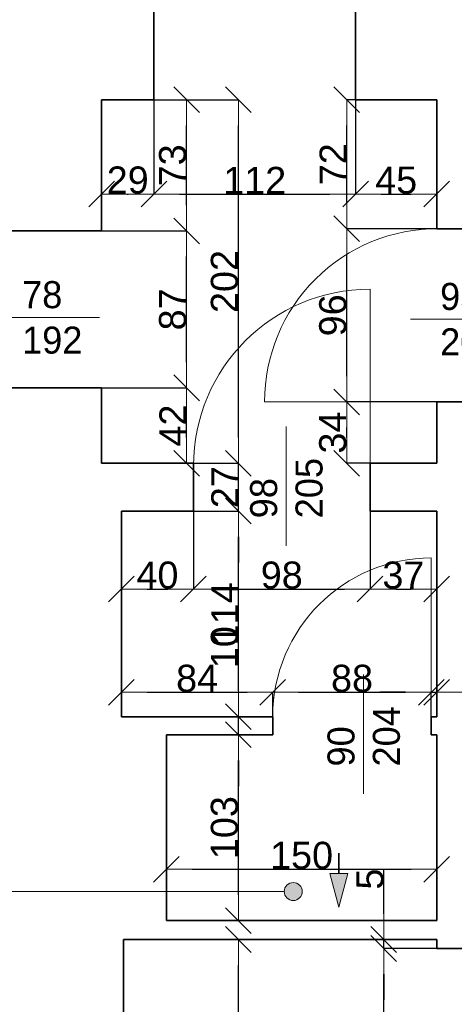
# Model space of a CAD drawing. Header units: metres. Extents: x 7506757 to 756746378, y 5735207 to 582114514.
# Tile 102 of 256: x 7705870 to 7708283, y 5799710 to 5805168. Entities that reach past the tile are written whole.
import ezdxf

# ---------------------------------------------------------------- set-up
doc = ezdxf.new("R2010")
doc.units = ezdxf.units.M
doc.header["$MEASUREMENT"] = 0
doc.header["$PDMODE"] = 2
doc.layers.get('0').update_dxf_attribs({"color": 250, "linetype": 'CONTINUOUS', "lineweight": 100, "plot": 0})
doc.layers.get('Defpoints').update_dxf_attribs({"linetype": 'CONTINUOUS'})
for name, color, linetype, lineweight in [('7 - linia widok1', 7, 'CONTINUOUS', 13), ('ELEKTRYKA141', 7, 'CONTINUOUS', 0), ('M_OCIANA1', 7, 'CONTINUOUS', 13), ('M_OCIANA141', 7, 'CONTINUOUS', 0), ('M_OCIANA6', 5, 'CONTINUOUS', 35), ('M_OPISY1', 7, 'CONTINUOUS', 13), ('M_OPISY141', 7, 'CONTINUOUS', 0), ('opis1', 7, 'CONTINUOUS', 13)]:
    doc.layers.add(name, color=color, linetype=linetype, lineweight=lineweight)
for name, color, linetype in [('M_OCIANA', 7, 'CONTINUOUS'), ('M_OPISY', 7, 'CONTINUOUS'), ('PWYMIAR', 7, 'CONTINUOUS')]:
    doc.layers.add(name, color=color, linetype=linetype)
doc.styles.add('GENERATED_STYLE_1', font='arial.ttf')
doc.styles.add('GENERATED_STYLE_2', font='txt')
doc.dimstyles.new('GENERATED_STYLE__1', dxfattribs={"dimtxt": 150, "dimasz": 142.5, "dimexe": 0.18, "dimexo": 0, "dimgap": 0.09, "dimtad": 1, "dimdec": 0, "dimlfac": 0.1, "dimzin": 0, "dimdsep": 46, "dimtxsty": 'GENERATED_STYLE_1', "dimblk": 'ARROWHEAD_6', "dimblk1": 'ARROWHEAD_6', "dimblk2": 'ARROWHEAD_6', "dimcen": 0.09, "dimclrd": 251, "dimclre": 251, "dimclrt": 7, "dimazin": 0, "dimtfac": 1, "dimtdec": 4, "dimtmove": 0, "dimatfit": 3, "dimfxl": 0, "dimtolj": 1, "dimtzin": 0, "dimarcsym": 0})
doc.dimstyles.new('GENERATED_STYLE__2', dxfattribs={"dimtxt": 150, "dimasz": 142.5, "dimexe": 0.18, "dimexo": 0, "dimgap": 0.09, "dimtad": 1, "dimtih": 1, "dimtoh": 1, "dimdec": 0, "dimlfac": 0.1, "dimzin": 0, "dimdsep": 46, "dimtxsty": 'GENERATED_STYLE_1', "dimblk": 'ARROWHEAD_6', "dimblk1": 'ARROWHEAD_6', "dimblk2": 'ARROWHEAD_6', "dimcen": 0.09, "dimclrd": 251, "dimclre": 251, "dimclrt": 7, "dimazin": 0, "dimtfac": 1, "dimtdec": 4, "dimtmove": 0, "dimatfit": 3, "dimfxl": 0, "dimtolj": 1, "dimtzin": 0, "dimarcsym": 0})
doc.dimstyles.new('GENERATED_STYLE__3', dxfattribs={"dimtxt": 150, "dimasz": 142.5, "dimexe": 0.18, "dimexo": 0, "dimgap": 0.09, "dimtad": 1, "dimdec": 0, "dimlfac": 0.1, "dimzin": 0, "dimdsep": 46, "dimtxsty": 'GENERATED_STYLE_1', "dimblk": 'ARROWHEAD_6', "dimblk1": 'ARROWHEAD_6', "dimblk2": 'ARROWHEAD_6', "dimcen": 0.09, "dimclrd": 251, "dimclre": 251, "dimclrt": 7, "dimazin": 0, "dimtfac": 1, "dimtdec": 4, "dimtmove": 2, "dimatfit": 3, "dimfxl": 0, "dimtolj": 1, "dimtzin": 0, "dimarcsym": 0})
doc.dimstyles.new('GENERATED_STYLE__4', dxfattribs={"dimtxt": 150, "dimasz": 142.5, "dimexe": 0.18, "dimexo": 0, "dimgap": 0.09, "dimtad": 1, "dimtih": 1, "dimtoh": 1, "dimdec": 0, "dimlfac": 0.1, "dimzin": 0, "dimdsep": 46, "dimtxsty": 'GENERATED_STYLE_1', "dimblk": 'ARROWHEAD_6', "dimblk1": 'ARROWHEAD_6', "dimblk2": 'ARROWHEAD_6', "dimcen": 0.09, "dimclrd": 251, "dimclre": 251, "dimclrt": 7, "dimazin": 0, "dimtfac": 1, "dimtdec": 4, "dimtmove": 2, "dimatfit": 3, "dimfxl": 0, "dimtolj": 1, "dimtzin": 0, "dimarcsym": 0})

# ---------------------------------------------------------------- blocks, each defined once
blk = doc.blocks.new('Linia_17', base_point=(607455.4, 249356.3))
at = {"layer": 'M_OPISY1', "linetype": 'Continuous'}
blk.add_hatch(color=256, dxfattribs=at).paths.add_polyline_path([(610258.7, 249356.3), (610254.9, 249375.4), (610244.1, 249391.6), (610227.8, 249402.5), (610208.7, 249406.3), (610189.6, 249402.5), (610173.3, 249391.6), (610162.5, 249375.4), (610158.7, 249356.3), (610162.5, 249337.1), (610173.3, 249320.9), (610189.6, 249310.1), (610208.7, 249306.3), (610227.8, 249310.1), (610244.1, 249320.9), (610254.9, 249337.1)], flags=0)
blk.add_circle((610208.7, 249356.3), 50, dxfattribs=at)
at = {"layer": 'M_OPISY141', "linetype": 'Continuous'}
blk.add_line((607455.4, 249356.3), (610158.7, 249356.3), dxfattribs=at)
blk = doc.blocks.new('Linia_23', base_point=(610462.5, 249568.9))
at = {"layer": 'M_OCIANA1', "linetype": 'Continuous'}
blk.add_hatch(color=256, dxfattribs=at).paths.add_polyline_path([(610462.5, 249269.3), (610412.5, 249456), (610512.5, 249456)], flags=0)
for p, q in [((610462.5, 249269.3), (610412.5, 249456)), ((610412.5, 249456), (610512.5, 249456)), ((610462.5, 249269.3), (610512.5, 249456))]:
    blk.add_line(p, q, dxfattribs=at)
at = {"layer": 'M_OCIANA6', "linetype": 'Continuous'}
blk.add_line((610462.5, 249568.9), (610462.5, 249456), dxfattribs=at)
blk = doc.blocks.new('ARROWHEAD_6')
at = {"color": 0, "linetype": 'Continuous', "lineweight": 0}
for p, q in [((-0.5, -0.5), (0.5, 0.5)), ((0, 0), (-1, 0))]:
    blk.add_line(p, q, dxfattribs=at)
blk = doc.blocks.new('*D5624')
at = {"layer": 'Defpoints', "color": 0, "linetype": 'Continuous', "transparency": 16777216}
for p in [(7705160.9, 5803997.5), (7706324.7, 5803997.5), (7705774.7, 5803127.5)]:
    blk.add_point(p, dxfattribs=at)
at = {"layer": 'PWYMIAR', "color": 251, "linetype": 'Continuous', "lineweight": -2, "transparency": 16777216}
for p, q in [((7706324.7, 5803997.5), (7705160.7, 5803997.5)), ((7705160.9, 5803270), (7705160.9, 5803855)), ((7705774.7, 5803127.5), (7705160.7, 5803127.5))]:
    blk.add_line(p, q, dxfattribs=at)
at = {"layer": 'PWYMIAR', "color": 251, "linetype": 'Continuous', "lineweight": -2, "transparency": 16777216, "xscale": 142.5, "yscale": 142.5, "zscale": 142.5}
for p, rotation in [((7705160.9, 5803997.5), 90), ((7705160.9, 5803127.5), 270)]:
    blk.add_blockref('ARROWHEAD_6', p, dxfattribs=dict(at, rotation=rotation))
at = {"layer": 'PWYMIAR', "color": 7, "linetype": 'Continuous', "lineweight": 13, "transparency": 16777216, "insert": (7705084.2, 5803562.5), "char_height": 150, "attachment_point": 5, "rotation": 90, "style": 'GENERATED_STYLE_1'}
blk.add_mtext('\\A1;87', dxfattribs=at)
blk = doc.blocks.new('*D5625')
at = {"layer": 'Defpoints', "color": 0, "linetype": 'Continuous', "transparency": 16777216}
for p in [(7705160.9, 5804807.5), (7705774.7, 5804807.5), (7706324.7, 5803997.5)]:
    blk.add_point(p, dxfattribs=at)
at = {"layer": 'PWYMIAR', "color": 251, "linetype": 'Continuous', "lineweight": -2, "transparency": 16777216}
for p, q in [((7705774.7, 5804807.5), (7705160.7, 5804807.5)), ((7705160.9, 5804140), (7705160.9, 5804665)), ((7706324.7, 5803997.5), (7705160.7, 5803997.5))]:
    blk.add_line(p, q, dxfattribs=at)
at = {"layer": 'PWYMIAR', "color": 251, "linetype": 'Continuous', "lineweight": -2, "transparency": 16777216, "xscale": 142.5, "yscale": 142.5, "zscale": 142.5}
for p, rotation in [((7705160.9, 5804807.5), 90), ((7705160.9, 5803997.5), 270)]:
    blk.add_blockref('ARROWHEAD_6', p, dxfattribs=dict(at, rotation=rotation))
at = {"layer": 'PWYMIAR', "color": 7, "linetype": 'Continuous', "lineweight": 13, "transparency": 16777216, "insert": (7705084.2, 5804402.5), "char_height": 150, "attachment_point": 5, "rotation": 90, "style": 'GENERATED_STYLE_1'}
blk.add_mtext('\\A1;81', dxfattribs=at)
blk = doc.blocks.new('*D5627')
at = {"layer": 'Defpoints', "color": 0, "linetype": 'Continuous', "transparency": 16777216}
for p in [(7706324.7, 5803127.5), (7706796, 5803127.5), (7706324.7, 5802709.5)]:
    blk.add_point(p, dxfattribs=at)
at = {"layer": 'PWYMIAR', "color": 251, "linetype": 'Continuous', "lineweight": -2, "transparency": 16777216}
for p, q in [((7706324.7, 5803127.5), (7706796.2, 5803127.5)), ((7706796, 5802852), (7706796, 5802985)), ((7706324.7, 5802709.5), (7706796.2, 5802709.5))]:
    blk.add_line(p, q, dxfattribs=at)
at = {"layer": 'PWYMIAR', "color": 251, "linetype": 'Continuous', "lineweight": -2, "transparency": 16777216, "xscale": 142.5, "yscale": 142.5, "zscale": 142.5}
for p, rotation in [((7706796, 5803127.5), 90), ((7706796, 5802709.5), 270)]:
    blk.add_blockref('ARROWHEAD_6', p, dxfattribs=dict(at, rotation=rotation))
at = {"layer": 'PWYMIAR', "color": 7, "linetype": 'Continuous', "lineweight": 13, "transparency": 16777216, "insert": (7706720.6, 5802918.5), "char_height": 150, "attachment_point": 5, "rotation": 90, "style": 'GENERATED_STYLE_1'}
blk.add_mtext('\\A1;42', dxfattribs=at)
blk = doc.blocks.new('*D5628')
at = {"layer": 'Defpoints', "color": 0, "linetype": 'Continuous', "transparency": 16777216}
for p in [(7706324.7, 5803997.5), (7706796, 5803997.5), (7706324.7, 5803127.5)]:
    blk.add_point(p, dxfattribs=at)
at = {"layer": 'PWYMIAR', "color": 251, "linetype": 'Continuous', "lineweight": -2, "transparency": 16777216}
for p, q in [((7706324.7, 5803997.5), (7706796.2, 5803997.5)), ((7706796, 5803270), (7706796, 5803855)), ((7706324.7, 5803127.5), (7706796.2, 5803127.5))]:
    blk.add_line(p, q, dxfattribs=at)
at = {"layer": 'PWYMIAR', "color": 251, "linetype": 'Continuous', "lineweight": -2, "transparency": 16777216, "xscale": 142.5, "yscale": 142.5, "zscale": 142.5}
for p, rotation in [((7706796, 5803997.5), 90), ((7706796, 5803127.5), 270)]:
    blk.add_blockref('ARROWHEAD_6', p, dxfattribs=dict(at, rotation=rotation))
at = {"layer": 'PWYMIAR', "color": 7, "linetype": 'Continuous', "lineweight": 13, "transparency": 16777216, "insert": (7706719.3, 5803562.5), "char_height": 150, "attachment_point": 5, "rotation": 90, "style": 'GENERATED_STYLE_1'}
blk.add_mtext('\\A1;87', dxfattribs=at)
blk = doc.blocks.new('*D5629')
at = {"layer": 'Defpoints', "color": 0, "linetype": 'Continuous', "transparency": 16777216}
for p in [(7706324.7, 5804724.5), (7706796, 5804724.5), (7706324.7, 5803997.5)]:
    blk.add_point(p, dxfattribs=at)
at = {"layer": 'PWYMIAR', "color": 251, "linetype": 'Continuous', "lineweight": -2, "transparency": 16777216}
for p, q in [((7706324.7, 5804724.5), (7706796.2, 5804724.5)), ((7706796, 5804140), (7706796, 5804582)), ((7706324.7, 5803997.5), (7706796.2, 5803997.5))]:
    blk.add_line(p, q, dxfattribs=at)
at = {"layer": 'PWYMIAR', "color": 251, "linetype": 'Continuous', "lineweight": -2, "transparency": 16777216, "xscale": 142.5, "yscale": 142.5, "zscale": 142.5}
for p, rotation in [((7706796, 5804724.5), 90), ((7706796, 5803997.5), 270)]:
    blk.add_blockref('ARROWHEAD_6', p, dxfattribs=dict(at, rotation=rotation))
at = {"layer": 'PWYMIAR', "color": 7, "linetype": 'Continuous', "lineweight": 13, "transparency": 16777216, "insert": (7706719.3, 5804361), "char_height": 150, "attachment_point": 5, "rotation": 90, "style": 'GENERATED_STYLE_1'}
blk.add_mtext('\\A1;73', dxfattribs=at)
blk = doc.blocks.new('*D5630')
at = {"layer": 'Defpoints', "color": 0, "linetype": 'Continuous', "transparency": 16777216}
for p in [(7707083.7, 5801204.5), (7707274.7, 5801204.5), (7706684.7, 5800174.5)]:
    blk.add_point(p, dxfattribs=at)
at = {"layer": 'PWYMIAR', "color": 251, "linetype": 'Continuous', "lineweight": -2, "transparency": 16777216}
for p, q in [((7707274.7, 5801204.5), (7707083.6, 5801204.5)), ((7707083.7, 5800317), (7707083.7, 5801062)), ((7706684.7, 5800174.5), (7707083.9, 5800174.5))]:
    blk.add_line(p, q, dxfattribs=at)
at = {"layer": 'PWYMIAR', "color": 251, "linetype": 'Continuous', "lineweight": -2, "transparency": 16777216, "xscale": 142.5, "yscale": 142.5, "zscale": 142.5}
for p, rotation in [((7707083.7, 5801204.5), 90), ((7707083.7, 5800174.5), 270)]:
    blk.add_blockref('ARROWHEAD_6', p, dxfattribs=dict(at, rotation=rotation))
at = {"layer": 'PWYMIAR', "color": 7, "linetype": 'Continuous', "lineweight": 13, "transparency": 16777216, "insert": (7707007, 5800689.5), "char_height": 150, "attachment_point": 5, "rotation": 90, "style": 'GENERATED_STYLE_1'}
blk.add_mtext('\\A1;103', dxfattribs=at)
blk = doc.blocks.new('*D5631')
at = {"layer": 'Defpoints', "color": 0, "linetype": 'Continuous', "transparency": 16777216}
for p in [(7706434.7, 5801304.5), (7707083.7, 5801304.5), (7707274.7, 5801204.5)]:
    blk.add_point(p, dxfattribs=at)
at = {"layer": 'PWYMIAR', "color": 251, "linetype": 'Continuous', "lineweight": -2, "transparency": 16777216}
for p, q in [((7707083.7, 5801447), (7707083.7, 5801789.9)), ((7706434.7, 5801304.5), (7707083.9, 5801304.5)), ((7707083.7, 5801204.5), (7707083.7, 5801304.5)), ((7707274.7, 5801204.5), (7707083.6, 5801204.5)), ((7707083.7, 5801062), (7707083.7, 5800919.5))]:
    blk.add_line(p, q, dxfattribs=at)
at = {"layer": 'PWYMIAR', "color": 251, "linetype": 'Continuous', "lineweight": -2, "transparency": 16777216, "xscale": 142.5, "yscale": 142.5, "zscale": 142.5}
for p, rotation in [((7707083.7, 5801304.5), 270), ((7707083.7, 5801204.5), 90)]:
    blk.add_blockref('ARROWHEAD_6', p, dxfattribs=dict(at, rotation=rotation))
at = {"layer": 'PWYMIAR', "color": 7, "linetype": 'Continuous', "lineweight": 13, "transparency": 16777216, "insert": (7707007.1, 5801689.7), "char_height": 150, "attachment_point": 5, "rotation": 90, "style": 'GENERATED_STYLE_1'}
blk.add_mtext('\\A1;10', dxfattribs=at)
blk = doc.blocks.new('*D5632')
at = {"layer": 'Defpoints', "color": 0, "linetype": 'Continuous', "transparency": 16777216}
for p in [(7706834.7, 5802444.5), (7707083.7, 5802444.5), (7706434.7, 5801304.5)]:
    blk.add_point(p, dxfattribs=at)
at = {"layer": 'PWYMIAR', "color": 251, "linetype": 'Continuous', "lineweight": -2, "transparency": 16777216}
for p, q in [((7706834.7, 5802444.5), (7707083.9, 5802444.5)), ((7707083.7, 5801447), (7707083.7, 5802302)), ((7706434.7, 5801304.5), (7707083.9, 5801304.5))]:
    blk.add_line(p, q, dxfattribs=at)
at = {"layer": 'PWYMIAR', "color": 251, "linetype": 'Continuous', "lineweight": -2, "transparency": 16777216, "xscale": 142.5, "yscale": 142.5, "zscale": 142.5}
for p, rotation in [((7707083.7, 5802444.5), 90), ((7707083.7, 5801304.5), 270)]:
    blk.add_blockref('ARROWHEAD_6', p, dxfattribs=dict(at, rotation=rotation))
at = {"layer": 'PWYMIAR', "color": 7, "linetype": 'Continuous', "lineweight": 13, "transparency": 16777216, "insert": (7707008.4, 5801874.5), "char_height": 150, "attachment_point": 5, "rotation": 90, "style": 'GENERATED_STYLE_1'}
blk.add_mtext('\\A1;114', dxfattribs=at)
blk = doc.blocks.new('*D5633')
at = {"layer": 'Defpoints', "color": 0, "linetype": 'Continuous', "transparency": 16777216}
for p in [(7706324.7, 5802709.5), (7707083.7, 5802709.5), (7706834.7, 5802444.5)]:
    blk.add_point(p, dxfattribs=at)
at = {"layer": 'PWYMIAR', "color": 251, "linetype": 'Continuous', "lineweight": -2, "transparency": 16777216}
for p, q in [((7707083.7, 5802852), (7707083.7, 5802994.5)), ((7706324.7, 5802709.5), (7707083.9, 5802709.5)), ((7707083.7, 5802444.5), (7707083.7, 5802709.5)), ((7706834.7, 5802444.5), (7707083.9, 5802444.5)), ((7707083.7, 5802302), (7707083.7, 5802159.5))]:
    blk.add_line(p, q, dxfattribs=at)
at = {"layer": 'PWYMIAR', "color": 251, "linetype": 'Continuous', "lineweight": -2, "transparency": 16777216, "xscale": 142.5, "yscale": 142.5, "zscale": 142.5}
for p, rotation in [((7707083.7, 5802709.5), 270), ((7707083.7, 5802444.5), 90)]:
    blk.add_blockref('ARROWHEAD_6', p, dxfattribs=dict(at, rotation=rotation))
at = {"layer": 'PWYMIAR', "color": 7, "linetype": 'Continuous', "lineweight": 13, "transparency": 16777216, "insert": (7707008.4, 5802577), "char_height": 150, "attachment_point": 5, "rotation": 90, "style": 'GENERATED_STYLE_1'}
blk.add_mtext('\\A1;27', dxfattribs=at)
blk = doc.blocks.new('*D5634')
at = {"layer": 'Defpoints', "color": 0, "linetype": 'Continuous', "transparency": 16777216}
for p in [(7706324.7, 5804724.5), (7707083.7, 5804724.5), (7706324.7, 5802709.5)]:
    blk.add_point(p, dxfattribs=at)
at = {"layer": 'PWYMIAR', "color": 251, "linetype": 'Continuous', "lineweight": -2, "transparency": 16777216}
for p, q in [((7706324.7, 5804724.5), (7707083.9, 5804724.5)), ((7707083.7, 5802852), (7707083.7, 5804582)), ((7706324.7, 5802709.5), (7707083.9, 5802709.5))]:
    blk.add_line(p, q, dxfattribs=at)
at = {"layer": 'PWYMIAR', "color": 251, "linetype": 'Continuous', "lineweight": -2, "transparency": 16777216, "xscale": 142.5, "yscale": 142.5, "zscale": 142.5}
for p, rotation in [((7707083.7, 5804724.5), 90), ((7707083.7, 5802709.5), 270)]:
    blk.add_blockref('ARROWHEAD_6', p, dxfattribs=dict(at, rotation=rotation))
at = {"layer": 'PWYMIAR', "color": 7, "linetype": 'Continuous', "lineweight": 13, "transparency": 16777216, "insert": (7707007.1, 5803717), "char_height": 150, "attachment_point": 5, "rotation": 90, "style": 'GENERATED_STYLE_1'}
blk.add_mtext('\\A1;202', dxfattribs=at)
blk = doc.blocks.new('*D5635')
at = {"layer": 'Defpoints', "color": 0, "linetype": 'Continuous', "transparency": 16777216}
for p in [(7706834.7, 5802709.5), (7706434.7, 5802444.5), (7706834.7, 5802011.9)]:
    blk.add_point(p, dxfattribs=at)
at = {"layer": 'PWYMIAR', "color": 251, "linetype": 'Continuous', "lineweight": -2, "transparency": 16777216}
for p, q in [((7706834.7, 5802709.5), (7706834.7, 5802011.7)), ((7706434.7, 5802444.5), (7706434.7, 5802011.7)), ((7706577.2, 5802011.9), (7706692.2, 5802011.9))]:
    blk.add_line(p, q, dxfattribs=at)
at = {"layer": 'PWYMIAR', "color": 251, "linetype": 'Continuous', "lineweight": -2, "transparency": 16777216, "xscale": 142.5, "yscale": 142.5, "zscale": 142.5, "rotation": 180}
blk.add_blockref('ARROWHEAD_6', (7706434.7, 5802011.9), dxfattribs=at)
at = {"layer": 'PWYMIAR', "color": 251, "linetype": 'Continuous', "lineweight": -2, "transparency": 16777216, "xscale": 142.5, "yscale": 142.5, "zscale": 142.5}
blk.add_blockref('ARROWHEAD_6', (7706834.7, 5802011.9), dxfattribs=at)
at = {"layer": 'PWYMIAR', "color": 7, "linetype": 'Continuous', "lineweight": 13, "transparency": 16777216, "insert": (7706634.7, 5802088.6), "char_height": 150, "attachment_point": 5, "style": 'GENERATED_STYLE_1'}
blk.add_mtext('\\A1;40', dxfattribs=at)
blk = doc.blocks.new('*D5636')
at = {"layer": 'Defpoints', "color": 0, "linetype": 'Continuous', "transparency": 16777216}
for p in [(7706834.7, 5802709.5), (7707814.7, 5802444.5), (7707814.7, 5802011.9)]:
    blk.add_point(p, dxfattribs=at)
at = {"layer": 'PWYMIAR', "color": 251, "linetype": 'Continuous', "lineweight": -2, "transparency": 16777216}
for p, q in [((7706834.7, 5802709.5), (7706834.7, 5802011.7)), ((7707814.7, 5802444.5), (7707814.7, 5802011.7)), ((7706977.2, 5802011.9), (7707672.2, 5802011.9))]:
    blk.add_line(p, q, dxfattribs=at)
at = {"layer": 'PWYMIAR', "color": 251, "linetype": 'Continuous', "lineweight": -2, "transparency": 16777216, "xscale": 142.5, "yscale": 142.5, "zscale": 142.5, "rotation": 180}
blk.add_blockref('ARROWHEAD_6', (7706834.7, 5802011.9), dxfattribs=at)
at = {"layer": 'PWYMIAR', "color": 251, "linetype": 'Continuous', "lineweight": -2, "transparency": 16777216, "xscale": 142.5, "yscale": 142.5, "zscale": 142.5}
blk.add_blockref('ARROWHEAD_6', (7707814.7, 5802011.9), dxfattribs=at)
at = {"layer": 'PWYMIAR', "color": 7, "linetype": 'Continuous', "lineweight": 13, "transparency": 16777216, "insert": (7707324.7, 5802088.6), "char_height": 150, "attachment_point": 5, "style": 'GENERATED_STYLE_1'}
blk.add_mtext('\\A1;98', dxfattribs=at)
blk = doc.blocks.new('*D5637')
at = {"layer": 'Defpoints', "color": 0, "linetype": 'Continuous', "transparency": 16777216}
for p in [(7707814.7, 5802444.5), (7708184.7, 5802444.5), (7708184.7, 5802011.9)]:
    blk.add_point(p, dxfattribs=at)
at = {"layer": 'PWYMIAR', "color": 251, "linetype": 'Continuous', "lineweight": -2, "transparency": 16777216}
for p, q in [((7707814.7, 5802444.5), (7707814.7, 5802011.7)), ((7708184.7, 5802444.5), (7708184.7, 5802011.7)), ((7707957.2, 5802011.9), (7708042.2, 5802011.9))]:
    blk.add_line(p, q, dxfattribs=at)
at = {"layer": 'PWYMIAR', "color": 251, "linetype": 'Continuous', "lineweight": -2, "transparency": 16777216, "xscale": 142.5, "yscale": 142.5, "zscale": 142.5, "rotation": 180}
blk.add_blockref('ARROWHEAD_6', (7707814.7, 5802011.9), dxfattribs=at)
at = {"layer": 'PWYMIAR', "color": 251, "linetype": 'Continuous', "lineweight": -2, "transparency": 16777216, "xscale": 142.5, "yscale": 142.5, "zscale": 142.5}
blk.add_blockref('ARROWHEAD_6', (7708184.7, 5802011.9), dxfattribs=at)
at = {"layer": 'PWYMIAR', "color": 7, "linetype": 'Continuous', "lineweight": 13, "transparency": 16777216, "insert": (7707999.7, 5802088.6), "char_height": 150, "attachment_point": 5, "style": 'GENERATED_STYLE_1'}
blk.add_mtext('\\A1;37', dxfattribs=at)
blk = doc.blocks.new('*D5664')
at = {"layer": 'Defpoints', "color": 0, "linetype": 'Continuous', "transparency": 16777216}
for p in [(7707274.7, 5801439.7), (7706434.7, 5801304.5), (7707274.7, 5801304.5)]:
    blk.add_point(p, dxfattribs=at)
at = {"layer": 'PWYMIAR', "color": 251, "linetype": 'Continuous', "lineweight": -2, "transparency": 16777216}
for p, q in [((7706434.7, 5801304.5), (7706434.7, 5801439.9)), ((7706577.2, 5801439.7), (7707132.2, 5801439.7)), ((7707274.7, 5801304.5), (7707274.7, 5801439.9))]:
    blk.add_line(p, q, dxfattribs=at)
at = {"layer": 'PWYMIAR', "color": 251, "linetype": 'Continuous', "lineweight": -2, "transparency": 16777216, "xscale": 142.5, "yscale": 142.5, "zscale": 142.5, "rotation": 180}
blk.add_blockref('ARROWHEAD_6', (7706434.7, 5801439.7), dxfattribs=at)
at = {"layer": 'PWYMIAR', "color": 251, "linetype": 'Continuous', "lineweight": -2, "transparency": 16777216, "xscale": 142.5, "yscale": 142.5, "zscale": 142.5}
blk.add_blockref('ARROWHEAD_6', (7707274.7, 5801439.7), dxfattribs=at)
at = {"layer": 'PWYMIAR', "color": 7, "linetype": 'Continuous', "lineweight": 13, "transparency": 16777216, "insert": (7706854.7, 5801516.4), "char_height": 150, "attachment_point": 5, "style": 'GENERATED_STYLE_1'}
blk.add_mtext('\\A1;84', dxfattribs=at)
blk = doc.blocks.new('*D5665')
at = {"layer": 'Defpoints', "color": 0, "linetype": 'Continuous', "transparency": 16777216}
for p in [(7708154.7, 5801439.7), (7707274.7, 5801304.5), (7708154.7, 5801204.5)]:
    blk.add_point(p, dxfattribs=at)
at = {"layer": 'PWYMIAR', "color": 251, "linetype": 'Continuous', "lineweight": -2, "transparency": 16777216}
for p, q in [((7707274.7, 5801304.5), (7707274.7, 5801439.9)), ((7707417.2, 5801439.7), (7708012.2, 5801439.7)), ((7708154.7, 5801204.5), (7708154.7, 5801439.9))]:
    blk.add_line(p, q, dxfattribs=at)
at = {"layer": 'PWYMIAR', "color": 251, "linetype": 'Continuous', "lineweight": -2, "transparency": 16777216, "xscale": 142.5, "yscale": 142.5, "zscale": 142.5, "rotation": 180}
blk.add_blockref('ARROWHEAD_6', (7707274.7, 5801439.7), dxfattribs=at)
at = {"layer": 'PWYMIAR', "color": 251, "linetype": 'Continuous', "lineweight": -2, "transparency": 16777216, "xscale": 142.5, "yscale": 142.5, "zscale": 142.5}
blk.add_blockref('ARROWHEAD_6', (7708154.7, 5801439.7), dxfattribs=at)
at = {"layer": 'PWYMIAR', "color": 7, "linetype": 'Continuous', "lineweight": 13, "transparency": 16777216, "insert": (7707714.7, 5801516.4), "char_height": 150, "attachment_point": 5, "style": 'GENERATED_STYLE_1'}
blk.add_mtext('\\A1;88', dxfattribs=at)
blk = doc.blocks.new('*D5666')
at = {"layer": 'Defpoints', "color": 0, "linetype": 'Continuous', "transparency": 16777216}
for p in [(7708184.7, 5801439.7), (7708184.7, 5801304.5), (7708154.7, 5801204.5)]:
    blk.add_point(p, dxfattribs=at)
at = {"layer": 'PWYMIAR', "color": 251, "linetype": 'Continuous', "lineweight": -2, "transparency": 16777216}
for p, q in [((7708012.2, 5801439.7), (7707869.7, 5801439.7)), ((7708154.7, 5801204.5), (7708154.7, 5801439.9)), ((7708154.7, 5801439.7), (7708184.7, 5801439.7)), ((7708184.7, 5801304.5), (7708184.7, 5801439.9)), ((7708327.2, 5801439.7), (7708568.1, 5801439.7))]:
    blk.add_line(p, q, dxfattribs=at)
at = {"layer": 'PWYMIAR', "color": 251, "linetype": 'Continuous', "lineweight": -2, "transparency": 16777216, "xscale": 142.5, "yscale": 142.5, "zscale": 142.5}
blk.add_blockref('ARROWHEAD_6', (7708154.7, 5801439.7), dxfattribs=at)
at = {"layer": 'PWYMIAR', "color": 251, "linetype": 'Continuous', "lineweight": -2, "transparency": 16777216, "xscale": 142.5, "yscale": 142.5, "zscale": 142.5, "rotation": 180}
blk.add_blockref('ARROWHEAD_6', (7708184.7, 5801439.7), dxfattribs=at)
at = {"layer": 'PWYMIAR', "color": 7, "linetype": 'Continuous', "lineweight": 13, "transparency": 16777216, "insert": (7708518.9, 5801516.4), "char_height": 150, "attachment_point": 5, "style": 'GENERATED_STYLE_1'}
blk.add_mtext('\\A1;3', dxfattribs=at)
blk = doc.blocks.new('*D5670')
at = {"layer": 'Defpoints', "color": 0, "linetype": 'Continuous', "transparency": 16777216}
for p in [(7706446.9, 5800069.4), (7707083.7, 5800069.4), (7706446.9, 5795539.4)]:
    blk.add_point(p, dxfattribs=at)
at = {"layer": 'PWYMIAR', "color": 251, "linetype": 'Continuous', "lineweight": -2, "transparency": 16777216}
for p, q in [((7706446.9, 5800069.4), (7707083.9, 5800069.4)), ((7707083.7, 5795681.9), (7707083.7, 5799926.9)), ((7706446.9, 5795539.4), (7707083.9, 5795539.4))]:
    blk.add_line(p, q, dxfattribs=at)
at = {"layer": 'PWYMIAR', "color": 251, "linetype": 'Continuous', "lineweight": -2, "transparency": 16777216, "xscale": 142.5, "yscale": 142.5, "zscale": 142.5}
for p, rotation in [((7707083.7, 5800069.4), 90), ((7707083.7, 5795539.4), 270)]:
    blk.add_blockref('ARROWHEAD_6', p, dxfattribs=dict(at, rotation=rotation))
at = {"layer": 'PWYMIAR', "color": 7, "linetype": 'Continuous', "lineweight": 13, "transparency": 16777216, "insert": (7707007, 5797804.4), "char_height": 150, "attachment_point": 5, "rotation": 90, "style": 'GENERATED_STYLE_1'}
blk.add_mtext('\\A1;453', dxfattribs=at)
blk = doc.blocks.new('*D5705')
at = {"layer": 'Defpoints', "color": 0, "linetype": 'Continuous', "transparency": 16777216}
for p in [(7706324.7, 5804724.5), (7706614.7, 5804724.5), (7706614.7, 5804202.1)]:
    blk.add_point(p, dxfattribs=at)
at = {"layer": 'PWYMIAR', "color": 251, "linetype": 'Continuous', "lineweight": -2, "transparency": 16777216}
for p, q in [((7706324.7, 5804724.5), (7706324.7, 5804201.9)), ((7706614.7, 5804724.5), (7706614.7, 5804201.9)), ((7706467.2, 5804202.1), (7706472.2, 5804202.1))]:
    blk.add_line(p, q, dxfattribs=at)
at = {"layer": 'PWYMIAR', "color": 251, "linetype": 'Continuous', "lineweight": -2, "transparency": 16777216, "xscale": 142.5, "yscale": 142.5, "zscale": 142.5, "rotation": 180}
blk.add_blockref('ARROWHEAD_6', (7706324.7, 5804202.1), dxfattribs=at)
at = {"layer": 'PWYMIAR', "color": 251, "linetype": 'Continuous', "lineweight": -2, "transparency": 16777216, "xscale": 142.5, "yscale": 142.5, "zscale": 142.5}
blk.add_blockref('ARROWHEAD_6', (7706614.7, 5804202.1), dxfattribs=at)
at = {"layer": 'PWYMIAR', "color": 7, "linetype": 'Continuous', "lineweight": 13, "transparency": 16777216, "insert": (7706469.7, 5804278.7), "char_height": 150, "attachment_point": 5, "style": 'GENERATED_STYLE_1'}
blk.add_mtext('\\A1;29', dxfattribs=at)
blk = doc.blocks.new('*D5706')
at = {"layer": 'Defpoints', "color": 0, "linetype": 'Continuous', "transparency": 16777216}
for p in [(7706614.7, 5804724.5), (7707734.7, 5804724.5), (7707734.7, 5804202.1)]:
    blk.add_point(p, dxfattribs=at)
at = {"layer": 'PWYMIAR', "color": 251, "linetype": 'Continuous', "lineweight": -2, "transparency": 16777216}
for p, q in [((7706614.7, 5804724.5), (7706614.7, 5804201.9)), ((7707734.7, 5804724.5), (7707734.7, 5804201.9)), ((7706757.2, 5804202.1), (7707592.2, 5804202.1))]:
    blk.add_line(p, q, dxfattribs=at)
at = {"layer": 'PWYMIAR', "color": 251, "linetype": 'Continuous', "lineweight": -2, "transparency": 16777216, "xscale": 142.5, "yscale": 142.5, "zscale": 142.5, "rotation": 180}
blk.add_blockref('ARROWHEAD_6', (7706614.7, 5804202.1), dxfattribs=at)
at = {"layer": 'PWYMIAR', "color": 251, "linetype": 'Continuous', "lineweight": -2, "transparency": 16777216, "xscale": 142.5, "yscale": 142.5, "zscale": 142.5}
blk.add_blockref('ARROWHEAD_6', (7707734.7, 5804202.1), dxfattribs=at)
at = {"layer": 'PWYMIAR', "color": 7, "linetype": 'Continuous', "lineweight": 13, "transparency": 16777216, "insert": (7707174.7, 5804277.5), "char_height": 150, "attachment_point": 5, "style": 'GENERATED_STYLE_1'}
blk.add_mtext('\\A1;112', dxfattribs=at)
blk = doc.blocks.new('*D5707')
at = {"layer": 'Defpoints', "color": 0, "linetype": 'Continuous', "transparency": 16777216}
for p in [(7707734.7, 5804724.5), (7708184.7, 5804724.5), (7708184.7, 5804202.1)]:
    blk.add_point(p, dxfattribs=at)
at = {"layer": 'PWYMIAR', "color": 251, "linetype": 'Continuous', "lineweight": -2, "transparency": 16777216}
for p, q in [((7707734.7, 5804724.5), (7707734.7, 5804201.9)), ((7708184.7, 5804724.5), (7708184.7, 5804201.9)), ((7707877.2, 5804202.1), (7708042.2, 5804202.1))]:
    blk.add_line(p, q, dxfattribs=at)
at = {"layer": 'PWYMIAR', "color": 251, "linetype": 'Continuous', "lineweight": -2, "transparency": 16777216, "xscale": 142.5, "yscale": 142.5, "zscale": 142.5, "rotation": 180}
blk.add_blockref('ARROWHEAD_6', (7707734.7, 5804202.1), dxfattribs=at)
at = {"layer": 'PWYMIAR', "color": 251, "linetype": 'Continuous', "lineweight": -2, "transparency": 16777216, "xscale": 142.5, "yscale": 142.5, "zscale": 142.5}
blk.add_blockref('ARROWHEAD_6', (7708184.7, 5804202.1), dxfattribs=at)
at = {"layer": 'PWYMIAR', "color": 7, "linetype": 'Continuous', "lineweight": 13, "transparency": 16777216, "insert": (7707959.7, 5804278.4), "char_height": 150, "attachment_point": 5, "style": 'GENERATED_STYLE_1'}
blk.add_mtext('\\A1;45', dxfattribs=at)
blk = doc.blocks.new('*D5708')
at = {"layer": 'Defpoints', "color": 0, "linetype": 'Continuous', "transparency": 16777216}
for p in [(7707685, 5803049.4), (7708184.7, 5803049.4), (7708184.7, 5802709.5)]:
    blk.add_point(p, dxfattribs=at)
at = {"layer": 'PWYMIAR', "color": 251, "linetype": 'Continuous', "lineweight": -2, "transparency": 16777216}
for p, q in [((7708184.7, 5803049.4), (7707684.8, 5803049.4)), ((7707685, 5802852), (7707685, 5802906.9)), ((7708184.7, 5802709.5), (7707684.8, 5802709.5))]:
    blk.add_line(p, q, dxfattribs=at)
at = {"layer": 'PWYMIAR', "color": 251, "linetype": 'Continuous', "lineweight": -2, "transparency": 16777216, "xscale": 142.5, "yscale": 142.5, "zscale": 142.5}
for p, rotation in [((7707685, 5803049.4), 90), ((7707685, 5802709.5), 270)]:
    blk.add_blockref('ARROWHEAD_6', p, dxfattribs=dict(at, rotation=rotation))
at = {"layer": 'PWYMIAR', "color": 7, "linetype": 'Continuous', "lineweight": 13, "transparency": 16777216, "insert": (7707608.2, 5802879.5), "char_height": 150, "attachment_point": 5, "rotation": 90, "style": 'GENERATED_STYLE_1'}
blk.add_mtext('\\A1;34', dxfattribs=at)
blk = doc.blocks.new('*D5709')
at = {"layer": 'Defpoints', "color": 0, "linetype": 'Continuous', "transparency": 16777216}
for p in [(7707685, 5804009.5), (7708184.7, 5804009.5), (7708184.7, 5803049.4)]:
    blk.add_point(p, dxfattribs=at)
at = {"layer": 'PWYMIAR', "color": 251, "linetype": 'Continuous', "lineweight": -2, "transparency": 16777216}
for p, q in [((7708184.7, 5804009.5), (7707684.8, 5804009.5)), ((7707685, 5803191.9), (7707685, 5803867)), ((7708184.7, 5803049.4), (7707684.8, 5803049.4))]:
    blk.add_line(p, q, dxfattribs=at)
at = {"layer": 'PWYMIAR', "color": 251, "linetype": 'Continuous', "lineweight": -2, "transparency": 16777216, "xscale": 142.5, "yscale": 142.5, "zscale": 142.5}
for p, rotation in [((7707685, 5804009.5), 90), ((7707685, 5803049.4), 270)]:
    blk.add_blockref('ARROWHEAD_6', p, dxfattribs=dict(at, rotation=rotation))
at = {"layer": 'PWYMIAR', "color": 7, "linetype": 'Continuous', "lineweight": 13, "transparency": 16777216, "insert": (7707608.3, 5803529.5), "char_height": 150, "attachment_point": 5, "rotation": 90, "style": 'GENERATED_STYLE_1'}
blk.add_mtext('\\A1;96', dxfattribs=at)
blk = doc.blocks.new('*D5710')
at = {"layer": 'Defpoints', "color": 0, "linetype": 'Continuous', "transparency": 16777216}
for p in [(7707685, 5804724.5), (7708184.7, 5804724.5), (7708184.7, 5804009.5)]:
    blk.add_point(p, dxfattribs=at)
at = {"layer": 'PWYMIAR', "color": 251, "linetype": 'Continuous', "lineweight": -2, "transparency": 16777216}
for p, q in [((7708184.7, 5804724.5), (7707684.8, 5804724.5)), ((7707685, 5804152), (7707685, 5804582)), ((7708184.7, 5804009.5), (7707684.8, 5804009.5))]:
    blk.add_line(p, q, dxfattribs=at)
at = {"layer": 'PWYMIAR', "color": 251, "linetype": 'Continuous', "lineweight": -2, "transparency": 16777216, "xscale": 142.5, "yscale": 142.5, "zscale": 142.5}
for p, rotation in [((7707685, 5804724.5), 90), ((7707685, 5804009.5), 270)]:
    blk.add_blockref('ARROWHEAD_6', p, dxfattribs=dict(at, rotation=rotation))
at = {"layer": 'PWYMIAR', "color": 7, "linetype": 'Continuous', "lineweight": 13, "transparency": 16777216, "insert": (7707609.6, 5804367), "char_height": 150, "attachment_point": 5, "rotation": 90, "style": 'GENERATED_STYLE_1'}
blk.add_mtext('\\A1;72', dxfattribs=at)
blk = doc.blocks.new('*D5711')
at = {"layer": 'Defpoints', "color": 0, "linetype": 'Continuous', "transparency": 16777216}
for p in [(7708184.7, 5800458.4), (7706684.7, 5800174.5), (7708184.7, 5800203.1)]:
    blk.add_point(p, dxfattribs=at)
at = {"layer": 'PWYMIAR', "color": 251, "linetype": 'Continuous', "lineweight": -2, "transparency": 16777216}
for p, q in [((7706684.7, 5800174.5), (7706684.7, 5800458.6)), ((7706827.2, 5800458.4), (7708042.2, 5800458.4)), ((7708184.7, 5800203.1), (7708184.7, 5800458.6))]:
    blk.add_line(p, q, dxfattribs=at)
at = {"layer": 'PWYMIAR', "color": 251, "linetype": 'Continuous', "lineweight": -2, "transparency": 16777216, "xscale": 142.5, "yscale": 142.5, "zscale": 142.5, "rotation": 180}
blk.add_blockref('ARROWHEAD_6', (7706684.7, 5800458.4), dxfattribs=at)
at = {"layer": 'PWYMIAR', "color": 251, "linetype": 'Continuous', "lineweight": -2, "transparency": 16777216, "xscale": 142.5, "yscale": 142.5, "zscale": 142.5}
blk.add_blockref('ARROWHEAD_6', (7708184.7, 5800458.4), dxfattribs=at)
at = {"layer": 'PWYMIAR', "color": 7, "linetype": 'Continuous', "lineweight": 13, "transparency": 16777216, "insert": (7707434.7, 5800535.1), "char_height": 150, "attachment_point": 5, "style": 'GENERATED_STYLE_1'}
blk.add_mtext('\\A1;150', dxfattribs=at)
blk = doc.blocks.new('*D5717')
at = {"layer": 'Defpoints', "color": 0, "linetype": 'Continuous', "transparency": 16777216}
for p in [(7707891.1, 5800019.4), (7708184.7, 5800019.4), (7708186.9, 5799029.4)]:
    blk.add_point(p, dxfattribs=at)
at = {"layer": 'PWYMIAR', "color": 251, "linetype": 'Continuous', "lineweight": -2, "transparency": 16777216}
for p, q in [((7708184.7, 5800019.4), (7707891, 5800019.4)), ((7707891.1, 5799171.9), (7707891.1, 5799876.9)), ((7708186.9, 5799029.4), (7707891, 5799029.4))]:
    blk.add_line(p, q, dxfattribs=at)
at = {"layer": 'PWYMIAR', "color": 251, "linetype": 'Continuous', "lineweight": -2, "transparency": 16777216, "xscale": 142.5, "yscale": 142.5, "zscale": 142.5}
for p, rotation in [((7707891.1, 5800019.4), 90), ((7707891.1, 5799029.4), 270)]:
    blk.add_blockref('ARROWHEAD_6', p, dxfattribs=dict(at, rotation=rotation))
at = {"layer": 'PWYMIAR', "color": 7, "linetype": 'Continuous', "lineweight": 13, "transparency": 16777216, "insert": (7707814.5, 5799524.4), "char_height": 150, "attachment_point": 5, "rotation": 90, "style": 'GENERATED_STYLE_1'}
blk.add_mtext('\\A1;99', dxfattribs=at)
blk = doc.blocks.new('*D5718')
at = {"layer": 'Defpoints', "color": 0, "linetype": 'Continuous', "transparency": 16777216}
for p in [(7707891.1, 5800069.4), (7708184.7, 5800069.4), (7708184.7, 5800019.4)]:
    blk.add_point(p, dxfattribs=at)
at = {"layer": 'PWYMIAR', "color": 251, "linetype": 'Continuous', "lineweight": -2, "transparency": 16777216}
for p, q in [((7707891.1, 5800211.9), (7707891.1, 5800454.1)), ((7708184.7, 5800069.4), (7707891, 5800069.4)), ((7707891.1, 5800019.4), (7707891.1, 5800069.4)), ((7708184.7, 5800019.4), (7707891, 5800019.4)), ((7707891.1, 5799876.9), (7707891.1, 5799734.4))]:
    blk.add_line(p, q, dxfattribs=at)
at = {"layer": 'PWYMIAR', "color": 251, "linetype": 'Continuous', "lineweight": -2, "transparency": 16777216, "xscale": 142.5, "yscale": 142.5, "zscale": 142.5}
for p, rotation in [((7707891.1, 5800069.4), 270), ((7707891.1, 5800019.4), 90)]:
    blk.add_blockref('ARROWHEAD_6', p, dxfattribs=dict(at, rotation=rotation))
at = {"layer": 'PWYMIAR', "color": 7, "linetype": 'Continuous', "lineweight": 13, "transparency": 16777216, "insert": (7707814.8, 5800404.2), "char_height": 150, "attachment_point": 5, "rotation": 90, "style": 'GENERATED_STYLE_1'}
blk.add_mtext('\\A1;5', dxfattribs=at)

msp = doc.modelspace()

# ---------------------------------------------------------------- linework, layer by layer
at = {"layer": '7 - linia widok1', "linetype": 'Continuous'}
for p, q in [((7705678.8, 5803518.3), (7706313.3, 5803518.3)), ((7708744.6, 5803508.6), (7708040.1, 5803508.6)), ((7707349.9, 5802252.5), (7707349.9, 5802914.1)), ((7707779.2, 5800876.7), (7707779.2, 5801538.2))]:
    msp.add_line(p, q, dxfattribs=at)
at = {"layer": 'ELEKTRYKA141', "linetype": 'Continuous'}
msp.add_line((7708184.7, 5803049.4), (7707229.5, 5803049.4), dxfattribs=at)
msp.add_arc((7708187.2, 5803051.9), 957.6, 89.5497, 180.1496, dxfattribs=at)
at = {"layer": 'M_OCIANA141', "linetype": 'Continuous'}
for p, q in [((7707814.7, 5802694.5), (7707814.7, 5803674.5)), ((7708154.7, 5801304.5), (7708154.7, 5802184.5))]:
    msp.add_line(p, q, dxfattribs=at)
for centre, radius in [((7707814.7, 5802694.5), 980), ((7708154.7, 5801304.5), 880)]:
    msp.add_arc(centre, radius, 90, 180, dxfattribs=at)
at = {"layer": 'M_OCIANA6'}
for p, q in [((7706614.7, 5804724.5), (7706614.7, 5805277.5)), ((7707734.7, 5804724.5), (7707734.7, 5805277.5))]:
    msp.add_line(p, q, dxfattribs=at)
at = {"layer": 'M_OCIANA6', "linetype": 'Continuous'}
for p, q in [((7706324.7, 5803997.5), (7706324.7, 5804724.5)), ((7706324.7, 5804724.5), (7706614.7, 5804724.5)), ((7707734.7, 5804724.5), (7708184.7, 5804724.5)), ((7708184.7, 5804009.5), (7708184.7, 5804724.5)), ((7705774.7, 5803997.5), (7706324.7, 5803997.5)), ((7708184.7, 5804009.5), (7708716.9, 5804009.5)), ((7705774.7, 5803127.5), (7706324.7, 5803127.5)), ((7706324.7, 5803127.5), (7706324.7, 5802709.5)), ((7708716.9, 5803049.4), (7708184.7, 5803049.4)), ((7708184.7, 5803049.4), (7708184.7, 5802709.5)), ((7706324.7, 5802709.5), (7706834.7, 5802709.5)), ((7706834.7, 5802444.5), (7706834.7, 5802709.5)), ((7707814.7, 5802709.5), (7708184.7, 5802709.5)), ((7707814.7, 5802444.5), (7707814.7, 5802709.5)), ((7706434.7, 5801304.5), (7706434.7, 5802444.5)), ((7706434.7, 5802444.5), (7706834.7, 5802444.5)), ((7707814.7, 5802444.5), (7708184.7, 5802444.5)), ((7708184.7, 5801304.5), (7708184.7, 5802444.5)), ((7707274.7, 5801304.5), (7706434.7, 5801304.5)), ((7707274.7, 5801204.5), (7707274.7, 5801304.5)), ((7708184.7, 5801304.5), (7708154.7, 5801304.5)), ((7708154.7, 5801304.5), (7708154.7, 5801204.5)), ((7706684.7, 5800174.5), (7706684.7, 5801204.5)), ((7706684.7, 5801204.5), (7707274.7, 5801204.5)), ((7708154.7, 5801204.5), (7708184.7, 5801204.5)), ((7708184.7, 5800174.5), (7708184.7, 5801204.5)), ((7708184.7, 5800174.5), (7706684.7, 5800174.5)), ((7706446.9, 5795539.4), (7706446.9, 5800069.4)), ((7706446.9, 5800069.4), (7708184.7, 5800069.4)), ((7708184.7, 5800019.4), (7708184.7, 5800069.4)), ((7708736.9, 5800019.4), (7708184.7, 5800019.4))]:
    msp.add_line(p, q, dxfattribs=at)

# ---------------------------------------------------------------- block references
at = {"layer": 'M_OCIANA', "color": 5, "linetype": 'Continuous', "lineweight": 35}
msp.add_blockref('Linia_23', (7707642.3, 5800548.1), dxfattribs=at)
at = {"layer": 'M_OPISY', "linetype": 'Continuous'}
msp.add_blockref('Linia_17', (7704635.3, 5800335.4), dxfattribs=at)

# ---------------------------------------------------------------- texts
at = {"layer": 'opis1', "linetype": 'Continuous', "char_height": 150, "attachment_point": 1, "line_spacing_factor": 1.007581, "style": 'GENERATED_STYLE_2'}
for s, insert, width, rotation in [('{78\\P192}', (7705883.5, 5803719.1), 859.483, 359.9964), ('{98\\P205}', (7707149.1, 5802404.2), 513.924, 90), ('{90\\P204}', (7707578.4, 5801028.4), 513.924, 90)]:
    msp.add_mtext(s, dxfattribs=dict(at, insert=insert, width=width, rotation=rotation))
at = {"layer": 'opis1', "linetype": 'Continuous', "insert": (7708203.7, 5803709.4), "char_height": 150, "width": 423.781, "attachment_point": 1, "line_spacing_factor": 1.007581, "style": 'GENERATED_STYLE_2'}
msp.add_mtext('{95\\P206}', dxfattribs=at)

# ---------------------------------------------------------------- dimensions: what is measured, and where the dimension line sits
at = {"layer": 'PWYMIAR', "color": 251, "linetype": 'Continuous', "lineweight": 13}
for base, p1, p2, dimstyle, picture, middle in [((7705160.9, 5804807.5), (7706324.7, 5803997.5), (7705774.7, 5804807.5), 'GENERATED_STYLE__1', '*D5625', (7705084.2, 5804402.5)), ((7706796, 5804724.5), (7706324.7, 5803997.5), (7706324.7, 5804724.5), 'GENERATED_STYLE__3', '*D5629', (7706719.3, 5804361)), ((7707083.7474772, 5804724.5189815), (7706324.6955677, 5802709.5189815), (7706324.6955677, 5804724.5189815), 'GENERATED_STYLE__1', '*D5634', (7707007.071529, 5803717.0189816)), ((7707684.9622642, 5804724.5189815), (7708184.6955677, 5804009.5189815), (7708184.6955677, 5804724.5189815), 'GENERATED_STYLE__1', '*D5710', (7707609.5653065, 5804367.0189816)), ((7705160.9, 5803997.5), (7705774.7, 5803127.5), (7706324.7, 5803997.5), 'GENERATED_STYLE__1', '*D5624', (7705084.2, 5803562.5)), ((7706796, 5803997.5), (7706324.7, 5803127.5), (7706324.7, 5803997.5), 'GENERATED_STYLE__1', '*D5628', (7706719.3, 5803562.5)), ((7707685, 5804009.5), (7708184.7, 5803049.4), (7708184.7, 5804009.5), 'GENERATED_STYLE__1', '*D5709', (7707608.3, 5803529.5)), ((7706796, 5803127.5), (7706324.7, 5802709.5), (7706324.7, 5803127.5), 'GENERATED_STYLE__3', '*D5627', (7706720.6, 5802918.5)), ((7707685, 5803049.4), (7708184.7, 5802709.5), (7708184.7, 5803049.4), 'GENERATED_STYLE__3', '*D5708', (7707608.2, 5802879.5)), ((7707083.7474772, 5802709.5189815), (7706834.6955677, 5802444.5189815), (7706324.6955677, 5802709.5189815), 'GENERATED_STYLE__1', '*D5633', (7707008.3505195, 5802577.0189816)), ((7707083.7, 5802444.5), (7706434.7, 5801304.5), (7706834.7, 5802444.5), 'GENERATED_STYLE__1', '*D5632', (7707008.4, 5801874.5)), ((7707083.7, 5801304.5), (7707274.7, 5801204.5), (7706434.7, 5801304.5), 'GENERATED_STYLE__1', '*D5631', (7707007.1, 5801689.7)), ((7707083.7, 5801204.5), (7706684.7, 5800174.5), (7707274.7, 5801204.5), 'GENERATED_STYLE__1', '*D5630', (7707007, 5800689.5)), ((7707891.1, 5800069.4), (7708184.7, 5800019.4), (7708184.7, 5800069.4), 'GENERATED_STYLE__1', '*D5718', (7707814.8, 5800404.2)), ((7707083.7, 5800069.4), (7706446.9, 5795539.4), (7706446.9, 5800069.4), 'GENERATED_STYLE__1', '*D5670', (7707007, 5797804.4)), ((7707891.1, 5800019.4), (7708186.9, 5799029.4), (7708184.7, 5800019.4), 'GENERATED_STYLE__1', '*D5717', (7707814.5, 5799524.4))]:
    dim = msp.add_linear_dim(base=base, p1=p1, p2=p2, angle=90, dimstyle=dimstyle, dxfattribs=at)
    dim.commit()
    dim.dimension.update_dxf_attribs({"geometry": picture, "text_midpoint": middle})
for base, p1, p2, dimstyle, picture, middle in [((7706614.7, 5804202.1), (7706324.7, 5804724.5), (7706614.7, 5804724.5), 'GENERATED_STYLE__4', '*D5705', (7706469.7, 5804278.7)), ((7707734.7, 5804202.1), (7706614.7, 5804724.5), (7707734.7, 5804724.5), 'GENERATED_STYLE__4', '*D5706', (7707174.7, 5804277.5)), ((7708184.7, 5804202.1), (7707734.7, 5804724.5), (7708184.7, 5804724.5), 'GENERATED_STYLE__2', '*D5707', (7707959.7, 5804278.4)), ((7706834.7, 5802011.9), (7706434.7, 5802444.5), (7706834.7, 5802709.5), 'GENERATED_STYLE__2', '*D5635', (7706634.7, 5802088.6)), ((7707814.7, 5802011.9), (7706834.7, 5802709.5), (7707814.7, 5802444.5), 'GENERATED_STYLE__2', '*D5636', (7707324.7, 5802088.6)), ((7708184.7, 5802011.9), (7707814.7, 5802444.5), (7708184.7, 5802444.5), 'GENERATED_STYLE__4', '*D5637', (7707999.7, 5802088.6)), ((7707274.7, 5801439.7), (7706434.7, 5801304.5), (7707274.7, 5801304.5), 'GENERATED_STYLE__2', '*D5664', (7706854.7, 5801516.4)), ((7708154.7, 5801439.7), (7707274.7, 5801304.5), (7708154.7, 5801204.5), 'GENERATED_STYLE__2', '*D5665', (7707714.7, 5801516.4)), ((7708184.7, 5801439.7), (7708154.7, 5801204.5), (7708184.7, 5801304.5), 'GENERATED_STYLE__2', '*D5666', (7708518.9, 5801516.4)), ((7708184.7, 5800458.4), (7706684.7, 5800174.5), (7708184.7, 5800203.1), 'GENERATED_STYLE__2', '*D5711', (7707434.7, 5800535.1))]:
    dim = msp.add_linear_dim(base=base, p1=p1, p2=p2, dimstyle=dimstyle, dxfattribs=at)
    dim.commit()
    dim.dimension.update_dxf_attribs({"geometry": picture, "text_midpoint": middle})

doc.saveas('drawing.dxf')
